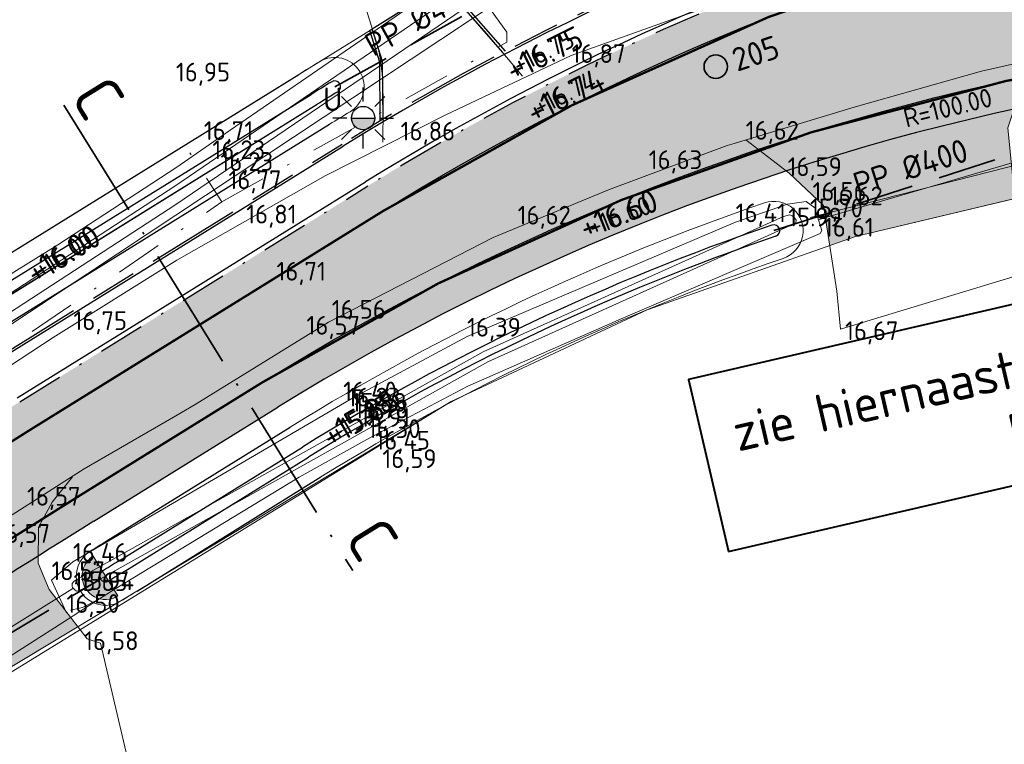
# Model space of a CAD drawing. Header units: metres. Extents: x 174255 to 175175, y 462028 to 462911.
# Tile 29 of 256: x 174493 to 174535, y 462233 to 462264. Entities that reach past the tile are written whole.
import ezdxf
from ezdxf.enums import TextEntityAlignment as Align

# ---------------------------------------------------------------- set-up
doc = ezdxf.new("R2010")
doc.units = ezdxf.units.M
for name, pattern in [('AFBREEKLIJN', [10, 7, -1.5, 0, -1.5]), ('RI-HWA', [7.4, 5, -2.4]), ('RI-VWA', [11, 5, -3, 0, -3]), ('VH-GELEIDEBAND_50X200', [8, 4, -2, 0, -2]), ('VH-OPSLUITBAND_100X200', [16, 8, -2, 4, -2]), ('VH-OPSLUITBAND_120X250', [26, 16, -4, 2, -4]), ('VW-1-1_STREEP', [2, 1, -1])]:
    doc.linetypes.add(name, pattern=pattern)
for name, color, linetype, lineweight in [('B-ME-AL-PEIL_BRM-T20', 8, 'Continuous', 20), ('B-ME-AL-PEIL_MAAIVELD-T20', 8, 'Continuous', 20), ('B-ME-WH-DUIKER-G', 8, 'Continuous', 20), ('B-ME-WH-WATERGANG_SLOOT_BODEM-G', 8, 'Continuous', 20), ('B-ME-WH-WATERGANG_SLOOT_INSTEEK-G', 8, 'Continuous', 20), ('B-WE-IE-MEUBILAIR_WEGMEUBILAIR-LICHTMAST-UITHOUDER-6.00-S', 252, 'Continuous', 25), ('B-WE-MO-INSPECTIE_VERHARDING-BOORKERN-G', 8, 'Continuous', 35), ('B-WE-OG-TERREIN_ERF-G', 8, 'Continuous', 20), ('B-WE-OG-WEG_VERHARD_GESLOTEN -G', 8, 'Continuous', 20), ('B-WE-OG-WEG_VERHARD_OPEN -G', 8, 'Continuous', 20), ('B-WE-RI-ITR_RIOOLPUT_INSPECTIEPUT_KUNSTSTOF-S', 252, 'Continuous', 20), ('B-WE-RI-VWA-G', 8, 'RI-VWA', 20), ('B-WE-VH-KANTOPSLUITING_ACHTERKANTBAND-G', 252, 'Continuous', 25), ('B-WE-VH-KANTOPSLUITING_GELEIDEBAND_50-200X200-G', 252, 'VH-GELEIDEBAND_50X200', 25), ('B-WE-VH-KANTOPSLUITING_OPSLUITBAND_100X200-G', 252, 'VH-OPSLUITBAND_100X200', 25), ('B-WE-VH-KANTOPSLUITING_OPSLUITBAND_120X250-G', 252, 'VH-OPSLUITBAND_120X250', 25), ('B-WE-VH-NAP-T20', 252, 'Continuous', 25), ('B-WE-VH-VERHARDING_ASFALT-G', 252, 'Continuous', 25), ('B-WE-VW-MARKERING_LANGS_STREEP_11_010-G', 8, 'VW-1-1_STREEP', 13), ('B-WE-WH-DUIKER_PP-G', 252, 'RI-HWA', 35), ('B-WE-WH-DUIKER_PP-G_BRM', 252, 'RI-HWA', 35), ('B-WE-WH-NAP-T20', 252, 'Continuous', 20), ('B-WE-WH-T20_BRM', 252, 'Continuous', 20), ('B-WE-WH-WATERGANG_BODEM-G', 252, 'Continuous', 25), ('B-WE-WH-WATERGANG_INSTEEK-G', 252, 'Continuous', 25), ('B-WE-WH-WATERGANG_SLOOT_BODEM-G', 8, 'Continuous', 20), ('B-WE-WH-WATERGANG_SLOOT_INSTEEK-G', 8, 'Continuous', 20), ('B-XX-KG-GRENS_PERCEEL-BEREKEND-G', 213, 'Continuous', 20), ('B-XX-KG-GRENS_PERCEEL-G', 213, 'Continuous', 20), ('N-WE-AL-WERKGRENS-G', 173, 'AL-WERKGRENS', 20), ('N-WE-VH-KANTOPSLUITING_GELEIDEBAND_50-200X200-G', 210, 'VH-GELEIDEBAND_50X200', 25), ('N-WE-VH-NAP-T20', 7, 'Continuous', 25), ('N-WE-VH-T20', 7, 'Continuous', 25), ('N-WE-VH-VERHARDING_ASFALT-G', 50, 'Continuous', 25), ('N-WE-VH-VERHARDING_ASFALT_RIJBAAN-V', 254, 'Continuous', 25), ('N-WE-VH-VERHARDING_ASFALT_ROOD-V', 11, 'Continuous', 25), ('N-WE-VW-MARKERING_LANGS_STREEP_11_010-G', 7, 'VW-1-1_STREEP', 13), ('N-XX-AL-LIJN_0.35-G', 7, 'Continuous', 35), ('N-XX-AL-T40', 7, 'Continuous', 40)]:
    doc.layers.add(name, color=color, linetype=linetype, lineweight=lineweight)
doc.layers.add('N-WE-VH-MATERIAALGRENS-G', color=15, linetype='Continuous')
doc.styles.add('NLCS-ISO-M500-T20', font='NLCS-ISO.ttf', dxfattribs={"height": 1})
doc.styles.add('NLCS-ISO-M500-T40', font='NLCS-ISO.ttf', dxfattribs={"height": 2})
doc.linetypes.add('AL-WERKGRENS', pattern='A,10,[106,Afdeling.shx,S=1,R=0,X=0,Y=0],-2', length=12)

# ---------------------------------------------------------------- blocks, each defined once
blk = doc.blocks.new('lichtmast 5.00 m')
blk.add_hatch(color=256).paths.add_polyline_path([(-0.2500000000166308, 0, 1), (0.2500000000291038, 0)])
for p, q in [((0, 0.3499999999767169), (0, 0.6500000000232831)), ((-0.2474873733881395, 0.2474873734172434), (-0.4596194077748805, 0.4596194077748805)), ((0.2474873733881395, 0.247487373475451), (0.4596194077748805, 0.4596194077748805)), ((-0.3500000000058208, 0), (-0.6499999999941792, 0)), ((-0.2500000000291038, 0), (0.2500000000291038, 0)), ((0.3500000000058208, 0), (0.6499999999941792, 0)), ((-0.2474873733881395, -0.2474873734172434), (-0.4596194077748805, -0.4596194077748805)), ((0, -0.6500000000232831), (0, -0.3499999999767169)), ((0.2474873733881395, -0.247487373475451), (0.459619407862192, -0.4596194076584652))]:
    blk.add_line(p, q)
blk.add_circle((0, 0), 0.2500000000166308)

msp = doc.modelspace()

# ---------------------------------------------------------------- hatches: boundary and pattern name
at = {"layer": 'B-WE-RI-ITR_RIOOLPUT_INSPECTIEPUT_KUNSTSTOF-S'}
h = msp.add_hatch(color=256, dxfattribs=at)
edge = h.paths.add_edge_path()
edge.add_arc((174497.0025023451, 462240.5484402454), 0.9999790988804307, 211.8980621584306, 301.8980621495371)
edge.add_line((174497.5309009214, 462239.6994684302), (174496.4741037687, 462241.3974120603))
edge.add_arc((174497.002502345, 462240.5484402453), 0.9999790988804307, 121.8980621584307, 211.8980621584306)
at = {"layer": 'N-WE-VH-VERHARDING_ASFALT_RIJBAAN-V'}
h = msp.add_hatch(color=256, dxfattribs=at)
h.dxf.hatch_style = 1
h.paths.add_polyline_path([(174503.6891395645, 462248.8143771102, -0.1523401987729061), (174562.0717171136, 462263.893238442), (174562.2236191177, 462267.1953024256, -0.4281171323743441), (174561.7249146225, 462267.7196140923), (174561.7362275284, 462267.9519982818, -0.3950370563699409), (174562.2270014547, 462268.4276115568), (174562.1843009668, 462271.7065995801, 0.1363576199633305), (174508.8552923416, 462256.1366093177), (174493.9970206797, 462246.9221516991, 0.008693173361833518), (174479.2451719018, 462237.4146729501, -0.009743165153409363), (174462.804324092, 462226.8674407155), (174439.7477566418, 462212.702475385), (174424.9954434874, 462203.719730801), (174426.6240007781, 462200.8053942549), (174441.5798745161, 462209.7203043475), (174464.6364419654, 462223.8852696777, 0.009743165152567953), (174481.1920887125, 462234.5061484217, -0.008693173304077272), (174495.8416462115, 462243.9477010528)])
h = msp.add_hatch(color=256, dxfattribs=at)
h.dxf.hatch_style = 1
edge = h.paths.add_edge_path()
edge.add_arc((174557.0515240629, 462162.7677710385), 99.99999997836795, 102.2898116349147, 108.0666458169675)
edge.add_line((174526.0392197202, 462257.8374138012), (174526.1630780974, 462257.74156402))
edge.add_line((174526.1630780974, 462257.74156402), (174527.632131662, 462256.3711987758))
edge.add_line((174527.632131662, 462256.3711987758), (174527.8989690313, 462254.6594510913))
edge.add_line((174527.8989690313, 462254.6594510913), (174528.9933470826, 462255.0447097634))
edge.add_line((174528.9933470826, 462255.0447097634), (174535.8127637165, 462256.6624185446))
edge.add_line((174535.8127637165, 462256.6624185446), (174535.5023113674, 462259.6816439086))
edge.add_line((174535.5023113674, 462259.6816439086), (174535.7658596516, 462260.4761150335))
h = msp.add_hatch(color=256, dxfattribs=at)
h.dxf.hatch_style = 1
edge = h.paths.add_edge_path()
edge.add_line((174481.43171257, 462233.1627067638), (174481.6510521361, 462233.0981506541))
edge.add_line((174481.6510521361, 462233.0981506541), (174482.3504945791, 462232.5497815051))
edge.add_line((174482.3504945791, 462232.5497815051), (174483.0714562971, 462231.0215685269))
edge.add_line((174483.0714562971, 462231.0215685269), (174483.1826806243, 462230.7613598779))
edge.add_line((174483.1826806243, 462230.7613598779), (174495.8168747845, 462238.377660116))
edge.add_line((174495.8168747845, 462238.377660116), (174494.589879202, 462239.9735788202))
edge.add_line((174494.589879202, 462239.9735788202), (174494.1247724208, 462241.0974723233))
edge.add_line((174494.1247724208, 462241.0974723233), (174494.129142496, 462241.4056272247))
edge.add_arc((174760.0183894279, 461817.963885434), 500.0000003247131, 122.125699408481, 123.7976785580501)
edge.add_arc((174200.4188596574, 462653.9569531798), 506.0000210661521, 303.73560702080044, 303.79767855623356, ccw=False)
at = {"layer": 'N-WE-VH-VERHARDING_ASFALT_ROOD-V'}
h = msp.add_hatch(color=256, dxfattribs=at)
h.dxf.hatch_style = 1
h.paths.add_polyline_path([(174439.7477566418, 462212.702475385), (174462.804324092, 462226.8674407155, 0.009743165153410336), (174479.2451719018, 462237.4146729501, -0.008693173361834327), (174493.9970206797, 462246.9221516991), (174508.8552923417, 462256.1366093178, -0.149250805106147), (174567.4270201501, 462271.6423784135), (174568.1008289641, 462271.6170854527), (174568.1477175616, 462272.8662057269), (174567.4739087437, 462272.8914986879, 0.01025474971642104), (174563.1679898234, 462272.9647533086), (174562.1680243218, 462272.9564936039, 0.1363576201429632), (174508.1964974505, 462257.1989130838), (174493.3382258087, 462247.9844554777, 0.008693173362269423), (174478.5498444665, 462238.4534317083, -0.009743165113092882), (174462.149996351, 462227.932501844), (174442.6525692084, 462215.9541195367), (174441.8005203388, 462215.43065729), (174439.0934288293, 462213.7675364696, -0.007454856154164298), (174438.9396123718, 462213.6761686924), (174424.2933201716, 462204.9761948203), (174424.9954434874, 462203.719730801)])
h = msp.add_hatch(color=256, dxfattribs=at)
h.dxf.hatch_style = 1
edge = h.paths.add_edge_path()
edge.add_arc((174557.0515240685, 462162.7677710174), 101.2500000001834, 79.8662130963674, 121.8054001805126)
edge.add_line((174503.6891395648, 462248.8143771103), (174495.8416462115, 462243.9477010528))
edge.add_arc((174760.0183891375, 461817.9638858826), 501.2499997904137, 121.8054001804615, 123.7976785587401)
edge.add_arc((174200.4188712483, 462653.9569358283), 504.7500001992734, 301.56478024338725, 303.7976785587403, ccw=False)
edge.add_line((174464.6364419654, 462223.8852696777), (174441.5798745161, 462209.7203043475))
edge.add_line((174441.5798745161, 462209.7203043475), (174426.6240007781, 462200.8053942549))
edge.add_line((174426.6240007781, 462200.8053942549), (174427.304206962, 462199.5881513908))
edge.add_line((174427.304206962, 462199.5881513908), (174442.2342023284, 462208.6552432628))
edge.add_line((174442.2342023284, 462208.6552432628), (174465.2907697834, 462222.8202085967))
edge.add_arc((174200.4188713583, 462653.9569356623), 506.0000000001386, 301.5647802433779, 303.7976785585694)
edge.add_arc((174760.0183892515, 461817.963885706), 500.0000000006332, 121.8054001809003, 123.7976785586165, ccw=False)
edge.add_line((174496.5004410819, 462242.8853972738), (174504.3479344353, 462247.7520733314))
edge.add_arc((174557.0515240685, 462162.7677710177), 99.9999999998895, 79.86621309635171, 121.80540018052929, ccw=False)
edge.add_line((174574.6462490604, 462261.2077306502), (174597.6385463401, 462257.0981886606))
edge.add_arc((174544.8543713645, 461961.7783097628), 300.0000000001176, 74.85963460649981, 79.86621309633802, ccw=False)
edge.add_line((174623.2097597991, 462251.364968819), (174653.5763551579, 462243.148477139))
edge.add_line((174653.5763551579, 462243.148477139), (174660.5279753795, 462241.5605883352))
edge.add_line((174660.5279753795, 462241.5605883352), (174681.4823111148, 462235.9104088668))
edge.add_line((174681.4823111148, 462235.9104088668), (174681.8867113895, 462237.0956494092))
edge.add_line((174681.8867113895, 462237.0956494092), (174660.8212337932, 462242.7757974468))
edge.add_line((174660.8212337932, 462242.7757974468), (174653.8788924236, 462244.3615667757))
edge.add_line((174653.8788924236, 462244.3615667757), (174623.5362405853, 462252.5715798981))
edge.add_arc((174544.8543713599, 461961.7783097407), 301.2500000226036, 74.85963460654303, 79.86621309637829)
edge.add_line((174597.8584804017, 462258.3286881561), (174574.8661831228, 462262.4382301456))

# ---------------------------------------------------------------- linework, layer by layer
at = {"layer": 'B-ME-WH-DUIKER-G', "ltscale": 0.4}
for p, q in [((174536.8481816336, 462258.3474639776), (174527.0570595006, 462255.8587087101)), ((174495.604064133, 462240.011780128), (174481.756, 462231.4030000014))]:
    msp.add_line(p, q, dxfattribs=at)
at = {"layer": 'B-ME-WH-WATERGANG_SLOOT_BODEM-G'}
for p, q in [((174490.9138605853, 462251.8937333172), (174505.7721323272, 462261.1081909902)), ((174491.1773785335, 462251.4688118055), (174506.0356502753, 462260.6832694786)), ((174497.554512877, 462241.185711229), (174505.4020062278, 462246.0523872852)), ((174497.8180308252, 462240.7607897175), (174505.665524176, 462245.6274657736))]:
    msp.add_line(p, q, dxfattribs=at)
for centre, radius, start, end in [((174563.5352665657, 462167.965395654), 109.6000000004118, 121.2653047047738, 121.8054001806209), ((174506.7824414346, 462261.434852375), 0.2499999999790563, 301.2653047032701, 121.265304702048), ((174563.5352665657, 462167.965395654), 109.1000000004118, 121.2653047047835, 121.8054001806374), ((174557.0515240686, 462162.7677710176), 98, 108.8215284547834, 121.8054001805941), ((174525.5152852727, 462255.2908932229), 0.2499999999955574, 288.8215284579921, 108.8215284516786), ((174557.0515240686, 462162.7677710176), 97.5, 108.8215284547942, 121.8054001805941), ((174760.0183892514, 461817.9638857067), 498, 121.8054001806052, 121.8980619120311), ((174497.0025023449, 462240.5484402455), 0.2500000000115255, 121.8980619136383, 301.8980619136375), ((174760.0183892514, 461817.9638857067), 497.5, 121.8054001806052, 121.8980619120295)]:
    msp.add_arc(centre, radius, start, end, dxfattribs=at)
at = {"layer": 'B-ME-WH-WATERGANG_SLOOT_INSTEEK-G', "ltscale": 0.5}
for p, q in [((174490.386824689, 462252.7435763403), (174505.2450964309, 462261.9580340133)), ((174491.7044144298, 462250.6189687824), (174506.5626861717, 462259.8334264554))]:
    msp.add_line(p, q, dxfattribs=at)
at = {"layer": 'B-ME-WH-WATERGANG_SLOOT_INSTEEK-G'}
for p, q in [((174497.0274769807, 462242.0355542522), (174504.8749703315, 462246.9022303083)), ((174498.3450667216, 462239.9109466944), (174506.1925600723, 462244.7776227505))]:
    msp.add_line(p, q, dxfattribs=at)
for points in [[(174525.7140848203, 462274.6800308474), (174525.9057981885, 462273.6320009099), (174525.0992451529, 462272.6116419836), (174482.440370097, 462244.3185115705), (174481.2488032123, 462245.9131847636)], [(174527.4205094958, 462255.7533183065), (174527.2666219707, 462256.2678818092), (174526.8916866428, 462256.5305898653), (174526.1030263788, 462256.4229227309), (174523.8833174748, 462255.6520540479), (174512.4243772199, 462250.7694520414), (174507.6022814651, 462248.1830273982), (174495.609738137, 462241.156709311), (174494.6947858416, 462240.373673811), (174495.3318150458, 462238.9781295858)]]:
    msp.add_lwpolyline(points, dxfattribs=at)
at = {"layer": 'B-ME-WH-WATERGANG_SLOOT_INSTEEK-G', "ltscale": 0.5}
for centre, radius, start, end in [((174563.5352665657, 462167.965395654), 110.6000000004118, 121.2653047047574, 121.805400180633), ((174563.5352665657, 462167.965395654), 110.6000000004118, 121.2653047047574, 121.805400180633), ((174506.7824414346, 462261.434852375), 1.249999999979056, 301.2653047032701, 121.265304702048), ((174506.7824414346, 462261.434852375), 1.249999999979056, 301.2653047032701, 121.265304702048), ((174563.5352665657, 462167.965395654), 108.1000000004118, 121.2653047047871, 121.8054001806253), ((174563.5352665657, 462167.965395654), 108.1000000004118, 121.2653047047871, 121.8054001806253)]:
    msp.add_arc(centre, radius, start, end, dxfattribs=at)
at = {"layer": 'B-ME-WH-WATERGANG_SLOOT_INSTEEK-G'}
for centre, radius, start, end in [((174525.5152852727, 462255.2908932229), 1.250000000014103, 288.8215284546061, 108.8215284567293), ((174525.5152852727, 462255.2908932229), 1.250000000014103, 288.8215284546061, 108.8215284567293), ((174557.0515240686, 462162.7677710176), 99, 108.8215284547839, 121.8054001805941), ((174557.0515240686, 462162.7677710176), 99, 108.8215284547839, 121.8054001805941), ((174557.0515240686, 462162.7677710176), 96.5, 108.8215284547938, 121.8054001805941), ((174557.0515240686, 462162.7677710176), 96.5, 108.8215284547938, 121.8054001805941), ((174760.0183892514, 461817.9638857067), 499, 121.8054001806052, 121.898061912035), ((174760.0183892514, 461817.9638857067), 499, 121.8054001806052, 121.898061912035), ((174497.0025023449, 462240.5484402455), 1.249999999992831, 121.8980619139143, 301.8980619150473), ((174497.0025023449, 462240.5484402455), 1.249999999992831, 121.8980619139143, 301.8980619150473), ((174760.0183892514, 461817.9638857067), 496.5, 121.8054001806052, 121.8980619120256), ((174760.0183892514, 461817.9638857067), 496.5, 121.8054001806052, 121.8980619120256)]:
    msp.add_arc(centre, radius, start, end, dxfattribs=at)
at = {"layer": 'B-WE-MO-INSPECTIE_VERHARDING-BOORKERN-G'}
msp.add_circle((174523.035469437, 462262.2903141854), 0.5, dxfattribs=at)
at = {"layer": 'B-WE-OG-TERREIN_ERF-G'}
msp.add_line((174495.178, 462238.5719999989), (174484.205, 462231.5730000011), dxfattribs=at)
for points in [[(174482.074, 462246.6880000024), (174494.971, 462254.6850000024), (174500, 462257.9730000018), (174502.316, 462259.5729999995), (174513.498, 462267.2820000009), (174523.2080000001, 462273.8530000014), (174523.9860000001, 462274.2010000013), (174524.405, 462274.3550000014), (174524.815, 462274.3560000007)], [(174545.98, 462231.7630000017), (174545.332, 462235.0680000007), (174543.422, 462246.6040000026), (174542.085, 462252.9190000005), (174541.24, 462258.6620000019), (174540.995, 462258.9280000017), (174540.877, 462258.9729999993), (174540.861, 462258.9790000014), (174540.606, 462258.9579999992), (174537.35, 462258.4020000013), (174535.585, 462258.1600000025), (174527.671, 462255.8330000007), (174527.4205094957, 462255.7533183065), (174527.5673038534, 462255.2918497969), (174527.492, 462255.1720000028), (174519.1, 462251.5670000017), (174512.459, 462248.654000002), (174508.407, 462246.5210000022), (174505.255, 462244.7680000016), (174497.376, 462239.9700000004), (174496.742, 462239.5699999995), (174495.178, 462238.5719999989)]]:
    msp.add_lwpolyline(points, dxfattribs=at)
at = {"layer": 'B-WE-OG-WEG_VERHARD_GESLOTEN -G'}
for points in [[(174547.2870000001, 462269.9400000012), (174536.6, 462268.5130000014), (174534.527, 462268.2730000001), (174533.018, 462267.902999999), (174532.683, 462267.8209999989), (174530.613, 462267.312999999), (174527.069, 462266.2630000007), (174526.243, 462266.0180000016), (174525.887, 462265.9129999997), (174521.513, 462264.4270000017), (174516.86, 462262.7730000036), (174511.4870000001, 462260.2270000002), (174506.373, 462257.6270000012), (174500.04, 462254.0270000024), (174494.76, 462250.7270000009), (174485.3977375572, 462244.5843104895)], [(174493.024, 462243.1690000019), (174495.772, 462244.9260000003), (174496.087, 462245.1270000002), (174500, 462247.3940000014), (174500.827, 462247.8730000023), (174506.513, 462251.3870000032), (174513.54, 462255.0000000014), (174518.46, 462257.0270000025), (174523.528, 462258.9209999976), (174523.817, 462259.0080000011), (174528.9400000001, 462260.5600000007), (174534.373, 462262.1000000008), (174536.079, 462262.4770000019), (174537.771, 462262.8510000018), (174538.113, 462262.9270000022), (174542.173, 462263.7130000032), (174546.513, 462264.1270000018), (174550.487, 462264.4399999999), (174552.5599276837, 462264.5426201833)], [(174477.9716374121, 462233.3329081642), (174480.2628608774, 462233.5067236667), (174481.6510521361, 462233.0981506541), (174482.3504945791, 462232.5497815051), (174483.0714562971, 462231.0215685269), (174486.6134893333, 462222.7350034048), (174499.5799085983, 462225.2381582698), (174498.2035991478, 462231.6305765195), (174496.7903240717, 462237.6916857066), (174496.2122080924, 462237.8634611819), (174494.589879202, 462239.9735788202), (174494.1247724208, 462241.0974723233), (174494.1465557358, 462242.6335180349), (174494.7197869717, 462243.70336049), (174495.5958062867, 462244.784018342)]]:
    msp.add_lwpolyline(points, dxfattribs=at)
at = {"layer": 'B-WE-OG-WEG_VERHARD_OPEN -G', "flags": 128}
for points in [[(174514.7948626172, 462261.8896864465), (174513.2666616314, 462263.691459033), (174511.9676722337, 462265.157280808), (174511.4876270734, 462266.5369467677), (174509.9954317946, 462271.0863221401), (174509.3207887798, 462273.0186435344)], [(174508.8351757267, 462259.0676569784), (174508.8447339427, 462260.5239532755), (174508.8257103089, 462261.761341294), (174508.7304065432, 462262.5608772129), (174508.6351027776, 462263.108059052), (174508.2445150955, 462264.3264316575), (174507.6554320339, 462266.247130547), (174505.7053703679, 462272.0011589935)]]:
    msp.add_lwpolyline(points, dxfattribs=at)
at = {"layer": 'B-WE-OG-WEG_VERHARD_OPEN -G'}
msp.add_lwpolyline([(174524.3141686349, 462259.1723721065), (174526.1630780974, 462257.74156402), (174527.632131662, 462256.3711987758), (174528.2038446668, 462252.7036899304), (174528.3644471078, 462251.0895762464), (174536.7057856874, 462253.6259290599), (174535.7755270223, 462256.7890322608), (174535.5023113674, 462259.6816439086), (174536.4319308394, 462262.4839988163)], dxfattribs=at)
at = {"layer": 'B-WE-RI-ITR_RIOOLPUT_INSPECTIEPUT_KUNSTSTOF-S', "flags": 128}
msp.add_lwpolyline([(174496.4741037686, 462241.3974120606, 1), (174497.5309009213, 462239.6994684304), (174496.4741037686, 462241.3974120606)], format="xyb", dxfattribs=at)
at = {"layer": 'B-WE-RI-VWA-G', "ltscale": 0.4, "flags": 128}
for points in [[(174501.963772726, 462256.5188517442), (174514.1165193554, 462263.3379984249), (174514.1165193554, 462263.7664069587), (174511.3510152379, 462267.5962440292)], [(174484.771, 462242.94), (174483.971695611, 462244.2092960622), (174501.963772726, 462256.5188517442), (174500.3340543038, 462259.0236893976), (174500.3340543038, 462259.0236893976)]]:
    msp.add_lwpolyline(points, dxfattribs=at)
at = {"layer": 'B-WE-VH-KANTOPSLUITING_ACHTERKANTBAND-G'}
for p, q in [((174492.2841539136, 462249.6841414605), (174507.1432196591, 462258.8990915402)), ((174492.2841539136, 462249.6841414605), (174507.1432196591, 462258.8990915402)), ((174493.2328185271, 462248.1544240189), (174508.0918842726, 462257.3693740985)), ((174493.2328185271, 462248.1544240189), (174508.0918842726, 462257.3693740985))]:
    msp.add_line(p, q, dxfattribs=at)
at = {"layer": 'B-WE-VH-KANTOPSLUITING_ACHTERKANTBAND-G', "flags": 128}
for points in [[(174508.3804163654, 462263.9025104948), (174511.6804037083, 462265.982900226)], [(174508.3804163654, 462263.9025104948), (174511.6804037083, 462265.982900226)], [(174511.6804037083, 462265.982900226), (174511.9676722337, 462265.157280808), (174513.944335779, 462262.8924707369)], [(174511.6804037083, 462265.982900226), (174511.9676722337, 462265.157280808), (174513.944335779, 462262.8924707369)], [(174508.8416032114, 462260.0469529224), (174508.8217865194, 462262.5058151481), (174508.3804163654, 462263.9025104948)], [(174508.8416032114, 462260.0469529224), (174508.8217865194, 462262.5058151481), (174508.3804163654, 462263.9025104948)]]:
    msp.add_lwpolyline(points, dxfattribs=at)
at = {"layer": 'B-WE-VH-KANTOPSLUITING_ACHTERKANTBAND-G'}
for centre, radius, start, end in [((174563.5352665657, 462167.965395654), 107.0000000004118, 87.85028068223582, 121.8059000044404), ((174563.5352665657, 462167.965395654), 107.0000000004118, 87.85028068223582, 121.8059000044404), ((174563.5352548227, 462167.9654219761), 105.1999714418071, 90.74556486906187, 121.8054023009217), ((174563.5352548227, 462167.9654219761), 105.1999714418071, 90.74556486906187, 121.8054023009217)]:
    msp.add_arc(centre, radius, start, end, dxfattribs=at)
at = {"layer": 'B-WE-VH-KANTOPSLUITING_GELEIDEBAND_50-200X200-G', "ltscale": 0.5}
msp.add_line((174493.3382257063, 462247.9844554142), (174508.1972914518, 462257.1994054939), dxfattribs=at)
msp.add_arc((174563.5352665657, 462167.965395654), 105.0000000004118, 90.74608977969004, 121.8054001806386, dxfattribs=at)
msp.add_arc((174563.5352665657, 462167.965395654), 105.0000000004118, 90.74608977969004, 121.8054001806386, dxfattribs=at)
at = {"layer": 'B-WE-VH-KANTOPSLUITING_OPSLUITBAND_100X200-G', "ltscale": 0.5}
msp.add_line((174492.2314503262, 462249.7691257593), (174507.089722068, 462258.9835834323), dxfattribs=at)
msp.add_line((174492.2314503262, 462249.7691257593), (174507.089722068, 462258.9835834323), dxfattribs=at)
msp.add_arc((174563.5352665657, 462167.965395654), 107.1000000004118, 87.85028068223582, 121.8059000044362, dxfattribs=at)
msp.add_arc((174563.5352665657, 462167.965395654), 107.1000000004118, 87.85028068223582, 121.8059000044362, dxfattribs=at)
at = {"layer": 'B-WE-VH-KANTOPSLUITING_OPSLUITBAND_120X250-G', "ltscale": 0.5, "flags": 128}
for points in [[(174511.6804037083, 462265.982900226), (174511.7846036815, 462266.0485903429), (174512.0733679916, 462265.2186719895), (174514.053781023, 462262.9495658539)], [(174511.6804037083, 462265.982900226), (174511.7846036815, 462266.0485903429), (174512.0733679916, 462265.2186719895), (174514.053781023, 462262.9495658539)], [(174508.7221718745, 462259.9759094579), (174508.7019355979, 462262.4868338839), (174508.2754738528, 462263.8363522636), (174508.3804163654, 462263.9025104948)], [(174508.7221718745, 462259.9759094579), (174508.7019355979, 462262.4868338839), (174508.2754738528, 462263.8363522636), (174508.3804163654, 462263.9025104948)]]:
    msp.add_lwpolyline(points, dxfattribs=at)
at = {"layer": 'B-WE-VH-VERHARDING_ASFALT-G'}
msp.add_line((174496.5004410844, 462242.8853972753), (174504.3479344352, 462247.7520733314), dxfattribs=at)
for centre, radius, start, end in [((174557.0515240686, 462162.7677710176), 100, 79.86621309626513, 121.8054001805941), ((174760.0183892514, 461817.9638857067), 500, 121.8054001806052, 123.7976785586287)]:
    msp.add_arc(centre, radius, start, end, dxfattribs=at)
at = {"layer": 'B-WE-VW-MARKERING_LANGS_STREEP_11_010-G', "ltscale": 2, "flags": 128}
for points in [[(174443.8288910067, 462215.2097491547, 0.1, 0.1, 0), (174462.804324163, 462226.8674407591, 0.1, 0.1, 0.00974316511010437), (174479.2451718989, 462237.4146729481, 0.1, 0.1, -0.008693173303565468), (174493.9970205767, 462246.9221516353, 0.1, 0.1, 0), (174508.8552923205, 462256.1366093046, 0.1, 0.1, -0.1339038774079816), (174561.1844485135, 462271.6887584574, 0.1, 0.1, -0.1339038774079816)], [(174445.7431371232, 462212.2780341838, 0.1, 0.1, 0), (174464.6364419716, 462223.8852696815, 0.1, 0.1, 0.009743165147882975), (174481.1920887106, 462234.5061484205, 0.1, 0.1, -0.008693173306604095), (174495.8416462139, 462243.9477010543, 0.1, 0.1, 0), (174503.6891395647, 462248.8143771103, 0.1, 0.1, -0.1498146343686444), (174561.0727134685, 462263.9378862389, 0.1, 0.1, -0.1498146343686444)]]:
    msp.add_lwpolyline(points, format="xyseb", dxfattribs=at)
at = {"layer": 'B-WE-WH-DUIKER_PP-G', "ltscale": 0.5, "flags": 128}
for points in [[(174506.7824414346, 462261.434852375), (174514.4281331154, 462265.6685785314)], [(174525.5152852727, 462255.2908932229), (174537.7219868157, 462259.2034487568)]]:
    msp.add_lwpolyline(points, dxfattribs=at)
at = {"layer": 'B-WE-WH-DUIKER_PP-G_BRM', "ltscale": 0.5}
msp.add_line((174454.3252472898, 462215.0346494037), (174496.7879240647, 462240.4201586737), dxfattribs=at)
at = {"layer": 'B-WE-WH-WATERGANG_BODEM-G'}
for p, q in [((174490.9138605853, 462251.8937333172), (174505.7721323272, 462261.1081909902)), ((174491.1773785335, 462251.4688118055), (174506.0356502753, 462260.6832694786)), ((174497.554512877, 462241.185711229), (174505.4020062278, 462246.0523872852)), ((174497.8180308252, 462240.7607897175), (174505.665524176, 462245.6274657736))]:
    msp.add_line(p, q, dxfattribs=at)
for centre, radius, start, end in [((174563.5352665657, 462167.965395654), 109.6000000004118, 121.2653047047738, 121.8054001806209), ((174506.7824414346, 462261.434852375), 0.2499999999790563, 301.2653047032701, 121.265304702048), ((174563.5352665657, 462167.965395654), 109.1000000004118, 121.2653047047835, 121.8054001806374), ((174557.0515240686, 462162.7677710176), 98, 108.8215284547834, 121.8054001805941), ((174525.5152852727, 462255.2908932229), 0.2499999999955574, 288.8215284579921, 108.8215284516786), ((174557.0515240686, 462162.7677710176), 97.5, 108.8215284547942, 121.8054001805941), ((174760.0183892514, 461817.9638857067), 498, 121.8054001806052, 121.8980619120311), ((174497.0025023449, 462240.5484402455), 0.2500000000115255, 121.8980619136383, 301.8980619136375), ((174760.0183892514, 461817.9638857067), 497.5, 121.8054001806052, 121.8980619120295)]:
    msp.add_arc(centre, radius, start, end, dxfattribs=at)
at = {"layer": 'B-WE-WH-WATERGANG_INSTEEK-G', "ltscale": 0.5}
for p, q in [((174490.386824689, 462252.7435763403), (174505.2450964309, 462261.9580340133)), ((174491.7044144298, 462250.6189687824), (174506.5626861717, 462259.8334264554))]:
    msp.add_line(p, q, dxfattribs=at)
at = {"layer": 'B-WE-WH-WATERGANG_INSTEEK-G'}
for p, q in [((174497.0274769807, 462242.0355542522), (174504.8749703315, 462246.9022303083)), ((174498.3450667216, 462239.9109466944), (174506.1925600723, 462244.7776227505))]:
    msp.add_line(p, q, dxfattribs=at)
at = {"layer": 'B-WE-WH-WATERGANG_SLOOT_BODEM-G'}
for points in [[(174482.032, 462245.1080000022), (174482.1580000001, 462244.9820000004), (174482.362, 462244.937000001), (174482.694, 462245.1329999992), (174500, 462256.4129999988), (174524.209, 462272.8869999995), (174524.552, 462273.1649999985), (174524.665, 462273.3700000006), (174524.661, 462273.4229999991), (174524.654, 462273.4950000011), (174524.506, 462273.6200000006), (174524.29, 462273.6880000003), (174524.051, 462273.6650000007), (174523.799, 462273.5010000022), (174500, 462257.2240000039), (174482.203, 462245.6240000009), (174481.9750000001, 462245.3460000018), (174481.975, 462245.1640000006), (174482.032, 462245.1080000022)], [(174526.373, 462255.8660000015), (174526.298, 462255.9250000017), (174526.184, 462255.9700000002), (174525.931, 462255.8940000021), (174513.119, 462250.1190000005), (174495.775, 462240.3960000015), (174495.6560000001, 462240.3250000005), (174495.582, 462240.2339999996), (174495.577, 462240.1319999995), (174495.594, 462240.0520000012), (174495.606, 462240.04), (174495.685, 462239.956000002), (174495.759, 462239.9050000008), (174495.872, 462239.9220000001), (174495.97, 462239.9760000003), (174513.3140000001, 462249.6990000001), (174526.126, 462255.4740000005), (174526.264, 462255.5150000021), (174526.446, 462255.6180000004), (174526.469, 462255.7319999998), (174526.4, 462255.8450000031), (174526.373, 462255.8660000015)]]:
    msp.add_lwpolyline(points, dxfattribs=at)
at = {"layer": 'B-WE-WH-WATERGANG_SLOOT_INSTEEK-G'}
msp.add_lwpolyline([(174496.742, 462239.5699999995), (174496.0137925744, 462239.2026568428), (174495.5056363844, 462239.0890165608)], dxfattribs=at)
at = {"layer": 'B-XX-KG-GRENS_PERCEEL-BEREKEND-G'}
msp.add_lwpolyline([(174430.2082303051, 462198.8266505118), (174503.6021806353, 462243.0708938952), (174511.7460260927, 462247.9955950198), (174520.1082227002, 462251.9168407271), (174528.9933470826, 462255.0447097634), (174538.3891990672, 462257.2736030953)], dxfattribs=at)
at = {"layer": 'B-XX-KG-GRENS_PERCEEL-G', "flags": 128}
msp.add_lwpolyline([(174492.908, 462254.307), (174510.321, 462265.106)], dxfattribs=at)
at = {"layer": 'N-WE-AL-WERKGRENS-G', "flags": 128}
msp.add_lwpolyline([(174681.5973007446, 462243.5125462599), (174681.058, 462261.019), (174682.966, 462284.801), (174683.583, 462297.765), (174686.249, 462320.652), (174688.507, 462336.11), (174690.024, 462341.923), (174715.341, 462404.33), (174717.601, 462411.68), (174737.648, 462460.859), (174741.719, 462470.505), (174748.8174954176, 462487.3586613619), (174674.4426188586, 462494.0136810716, 0.04199874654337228), (174666.0577772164, 462494.0580673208), (174643.5965542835, 462492.2877370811, -0.02119842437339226), (174639.3615599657, 462492.1340915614), (174613.9155730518, 462492.2899863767), (174609.2232672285, 462496.2598588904), (174608.9575721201, 462517.182709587), (174610.5956108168, 462533.7283149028), (174610.9540414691, 462546.9261407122), (174609.5377019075, 462546.9261407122), (174609.5576061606, 462563.2145506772), (174618.4041220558, 462564.58360208), (174617.8821627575, 462574.521242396), (174609.6591004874, 462573.6964514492), (174609.1962527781, 462609.6936768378), (174614.4864065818, 462610.5266680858), (174612.9706969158, 462619.9735749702), (174609.0880396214, 462619.5310938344), (174608.9272320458, 462630.6163253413), (174611.9378306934, 462638.3239748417), (174653.3349444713, 462646.1372608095), (174694.6818985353, 462654.970900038), (174753.65584954, 462669.6940842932), (174754.2374067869, 462666.5807575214), (174760.4149001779, 462667.3878026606), (174761.8521453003, 462678.247315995), (174772.3394313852, 462679.7783996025), (174801.2688373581, 462672.4202533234), (174803.3914212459, 462678.6153061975), (174801.3912631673, 462679.5941639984), (174797.2767374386, 462686.2291198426), (174795.7751198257, 462697.8273500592), (174787.848539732, 462696.8455267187), (174788.4591136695, 462691.5931226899), (174783.4545685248, 462686.9545733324), (174765.0261672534, 462688.3792341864), (174763.0242693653, 462691.2723908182), (174740.9829572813, 462686.155677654), (174741.9639806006, 462681.4808580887), (174695.5872891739, 462670.3409632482), (174674.2147626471, 462665.2945028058), (174611.4374820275, 462653.0732600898), (174598.8645312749, 462662.13523327), (174595.0223441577, 462656.9130516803), (174598.2662547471, 462653.8008350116), (174601.5634410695, 462645.0663725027), (174585.1842807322, 462641.5586732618), (174585.8464585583, 462637.5875608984), (174468.1056243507, 462610.7709373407), (174467.2560214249, 462614.5686403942), (174459.4445290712, 462613.0280098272), (174458.9501893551, 462618.3943176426), (174449.1204393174, 462618.0455648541), (174449.2902757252, 462624.9096309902), (174429.9505628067, 462629.3682605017), (174428.4125051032, 462620.5774745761), (174434.3719258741, 462618.9092756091), (174430.6410069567, 462597.2567441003), (174453.0229303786, 462592.7961489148), (174457.7870609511, 462586.5717323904), (174474.7794898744, 462527.6626612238), (174488.3963974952, 462479.3962233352), (174491.1789970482, 462461.4260860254), (174515.9643294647, 462468.2096916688), (174535.6773629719, 462396.0507231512), (174500.8343877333, 462386.5209101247), (174501.8615933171, 462382.6610135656), (174505.4836250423, 462383.6990470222), (174513.3867074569, 462351.3168631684), (174573.0903066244, 462348.6251340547), (174564.8637000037, 462275.1553162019), (174544.951, 462280.682), (174541.1711676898, 462282.4329223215), (174531.995, 462278.877), (174531.51, 462278.619), (174530.322, 462277.987), (174523.197, 462274.196), (174512.77, 462266.76), (174511.323, 462265.728), (174510.321, 462265.106), (174492.908, 462254.307), (174458.682, 462233.081), (174433.0178788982, 462217.3395679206), (174430.6775455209, 462218.3936992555), (174424.1837800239, 462214.1380009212), (174422.6535519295, 462205.2010971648), (174428.0210119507, 462195.9942083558), (174430.5816283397, 462197.2740921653), (174431.8292734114, 462199.5886350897), (174481.4636288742, 462229.3806376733), (174511.7460260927, 462247.9955950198), (174520.1082227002, 462251.9168407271), (174528.9933470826, 462255.0447097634), (174538.3891990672, 462257.2736030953), (174544.5280939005, 462258.2922262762), (174554.3216816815, 462259.2606468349), (174563.5931634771, 462259.1911823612), (174572.8653587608, 462258.1660508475), (174582.1605825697, 462256.1491685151), (174620.668, 462248.404), (174620.813, 462250.715), (174679.071, 462234.3), (174681.5973007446, 462243.5125462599)], format="xyb", dxfattribs=at)
at = {"layer": 'N-WE-VH-KANTOPSLUITING_GELEIDEBAND_50-200X200-G', "ltscale": 0.5}
msp.add_line((174493.3382257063, 462247.9844554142), (174508.1972914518, 462257.1994054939), dxfattribs=at)
at = {"layer": 'N-WE-VH-MATERIAALGRENS-G', "flags": 128}
for points in [[(174439.7477566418, 462212.702475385), (174462.804324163, 462226.8674407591, 0.00974316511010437), (174479.2451718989, 462237.4146729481, -0.008693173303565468), (174493.9970205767, 462246.9221516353), (174508.8552923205, 462256.1366093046, -0.1492506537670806), (174567.4269862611, 462271.6423794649), (174568.10079363, 462271.6170867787)], [(174441.5798745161, 462209.7203043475), (174464.6364419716, 462223.8852696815, 0.009743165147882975), (174481.1920887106, 462234.5061484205, -0.008693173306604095), (174495.8416462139, 462243.9477010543), (174503.6891395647, 462248.8143771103, -0.1850645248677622), (174574.866183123, 462262.4382301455), (174597.858480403, 462258.3286881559, -0.02184879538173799), (174623.5362405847, 462252.5715798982), (174653.8788924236, 462244.3615667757), (174660.8212337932, 462242.7757974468)]]:
    msp.add_lwpolyline(points, format="xyb", dxfattribs=at)
at = {"layer": 'N-WE-VH-VERHARDING_ASFALT-G'}
msp.add_line((174496.5004410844, 462242.8853972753), (174504.3479344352, 462247.7520733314), dxfattribs=at)
for centre, radius, start, end in [((174557.0515240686, 462162.7677710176), 100, 79.86621309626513, 121.8054001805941), ((174760.0183892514, 461817.9638857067), 500, 121.8054001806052, 123.7976785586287)]:
    msp.add_arc(centre, radius, start, end, dxfattribs=at)
at = {"layer": 'N-WE-VW-MARKERING_LANGS_STREEP_11_010-G', "ltscale": 2, "const_width": 0.1, "flags": 128}
for points in [[(174443.8288910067, 462215.2097491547), (174462.804324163, 462226.8674407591, 0.00974316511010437), (174479.2451718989, 462237.4146729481, -0.008693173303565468), (174493.9970205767, 462246.9221516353), (174508.8552923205, 462256.1366093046, -0.1339038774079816), (174561.1844485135, 462271.6887584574, -0.1339038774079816)], [(174445.7431371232, 462212.2780341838), (174464.6364419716, 462223.8852696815, 0.009743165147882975), (174481.1920887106, 462234.5061484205, -0.008693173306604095), (174495.8416462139, 462243.9477010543), (174503.6891395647, 462248.8143771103, -0.1498146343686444), (174561.0727134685, 462263.9378862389, -0.1498146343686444)]]:
    msp.add_lwpolyline(points, format="xyb", dxfattribs=at)
at = {"layer": 'N-XX-AL-LIJN_0.35-G', "linetype": 'AFBREEKLIJN', "ltscale": 0.75}
msp.add_line((174495.2255198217, 462260.6470869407), (174507.5446461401, 462240.7825509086), dxfattribs=at)
at = {"layer": 'N-XX-AL-T40'}
msp.add_lwpolyline([(174523.5780096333, 462241.6039361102), (174559.623545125, 462249.9497911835), (174557.9248657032, 462257.2863443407), (174521.8793302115, 462248.9404892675)], close=True, dxfattribs=at)

# ---------------------------------------------------------------- block references
at = {"layer": 'B-WE-IE-MEUBILAIR_WEGMEUBILAIR-LICHTMAST-UITHOUDER-6.00-S', "xscale": 2, "yscale": 2, "zscale": 2}
msp.add_blockref('lichtmast 5.00 m', (174507.9926960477, 462260.096568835), dxfattribs=at)

# ---------------------------------------------------------------- texts
at = {"layer": 'B-ME-AL-PEIL_BRM-T20', "style": 'NLCS-ISO-M500-T20'}
for s, p in [('+16.75', (174515.4963795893, 462263.2954949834)), ('+16.74', (174516.3964055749, 462261.5094509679))]:
    msp.add_text(s, height=0.8, rotation=26.56170047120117, dxfattribs=at).set_placement(p, align=Align.TOP_CENTER)
msp.add_text('+16.60', height=0.8, rotation=21.77135331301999, dxfattribs=at).set_placement((174519.0745129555, 462255.5460504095), align=Align.CENTER)
for s, rotation, p in [('+16.00', 31.93400958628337, (174495.1891166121, 462254.291036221)), ('+15.85', 30.30139182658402, (174507.8701519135, 462247.2975862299))]:
    msp.add_text(s, height=0.8, rotation=rotation, dxfattribs=at).set_placement(p, align=Align.MIDDLE_CENTER)
at = {"layer": 'B-ME-AL-PEIL_MAAIVELD-T20', "style": 'NLCS-ISO-M500-T20'}
for s, p in [('16,87', (174516.8838018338, 462262.4476941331)), ('16,95', (174500.0021922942, 462261.6597303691)), ('16,71', (174501.1938145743, 462259.1613248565)), ('16,86', (174509.5901695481, 462259.1404940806)), ('16,62', (174524.3141686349, 462259.1723721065)), ('16,23', (174501.5613352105, 462258.3467249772)), ('16,23', (174501.9014568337, 462257.8424726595)), ('16,63', (174520.1755240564, 462257.9194547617)), ('16,59', (174526.0996089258, 462257.6213147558)), ('16,77', (174502.2453445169, 462257.0634141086)), ('16,56', (174527.1633238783, 462256.5618171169)), ('16,62', (174527.8924997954, 462256.3744571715)), ('15,70', (174527.0570595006, 462255.8587087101)), ('16,81', (174503.0021443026, 462255.5967521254)), ('16,62', (174514.5817480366, 462255.5523065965)), ('16,41', (174523.8833174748, 462255.6520540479)), ('15.99', (174526.126, 462255.4740000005)), ('16,61', (174527.6488676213, 462255.035442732)), ('16,71', (174504.2927449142, 462253.1600208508)), ('16,56', (174506.6527354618, 462251.5338939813)), ('16,75', (174495.6314376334, 462251.0475962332)), ('16,57', (174505.5743042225, 462250.8518670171)), ('16,39', (174512.4243772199, 462250.7694520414)), ('16,67', (174528.5507953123, 462250.6189925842)), ('16,40', (174507.1368270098, 462248.0476471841)), ('16,23', (174507.328100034, 462247.7871386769)), ('15,88', (174507.4981978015, 462247.5617732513)), ('15,78', (174507.6194704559, 462247.2790350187)), ('15,91', (174507.8629783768, 462246.9157285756)), ('16,30', (174508.1837562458, 462246.440202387)), ('16,45', (174508.5147344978, 462245.9464009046)), ('16,59', (174508.8110812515, 462245.1584560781)), ('16,57', (174493.6508988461, 462243.5536752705)), ('16,57', (174492.3510249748, 462241.965267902)), ('16,46', (174495.609738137, 462241.156709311)), ('16,57', (174494.6947858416, 462240.373673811)), ('15,65', (174495.6346474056, 462239.9108019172)), ('15.94', (174495.921, 462239.9490000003)), ('16,50', (174495.3318150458, 462238.9781295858)), ('16,58', (174496.084873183, 462237.3880866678))]:
    msp.add_text(s, height=0.8, dxfattribs=at).set_placement(p)
at = {"layer": 'B-WE-IE-MEUBILAIR_WEGMEUBILAIR-LICHTMAST-UITHOUDER-6.00-S', "style": 'NLCS-ISO-M500-T20'}
msp.add_text('U', height=1, rotation=5.89303919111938e-06, dxfattribs=at).set_placement((174506.6926960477, 462260.096568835), align=Align.BOTTOM_CENTER)
at = {"layer": 'B-WE-MO-INSPECTIE_VERHARDING-BOORKERN-G', "style": 'NLCS-ISO-M500-T20'}
msp.add_text('205', height=1, rotation=18.433747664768, dxfattribs=at).set_placement((174523.9449889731, 462262.0680618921))
at = {"layer": 'B-WE-VH-NAP-T20', "style": 'NLCS-ISO-M500-T20'}
for s, p in [('+16.75', (174515.4963795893, 462263.2954949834)), ('+16.74', (174516.3964055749, 462261.5094509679))]:
    msp.add_text(s, height=0.9999999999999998, rotation=26.56170047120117, dxfattribs=at).set_placement(p, align=Align.TOP_CENTER)
msp.add_text('+16.60', height=0.9999999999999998, rotation=21.77135331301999, dxfattribs=at).set_placement((174519.0745129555, 462255.5460504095), align=Align.CENTER)
at = {"layer": 'B-WE-WH-NAP-T20', "style": 'NLCS-ISO-M500-T20'}
for s, rotation, p in [('+16.00', 31.93400958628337, (174495.1891166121, 462254.291036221)), ('+15.85', 30.30139182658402, (174507.8701519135, 462247.2975862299))]:
    msp.add_text(s, height=0.9999999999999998, rotation=rotation, dxfattribs=at).set_placement(p, align=Align.MIDDLE_CENTER)
at = {"layer": 'B-WE-WH-T20_BRM', "style": 'NLCS-ISO-M500-T20'}
for rotation, p in [(28.97505789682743, (174508.4313289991, 462262.6908310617)), (17.77196437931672, (174529.1017458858, 462256.7554780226))]:
    msp.add_text('PP Ø400', height=0.9999999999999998, rotation=rotation, dxfattribs=at).set_placement(p)
at = {"layer": 'N-WE-VH-NAP-T20', "style": 'NLCS-ISO-M500-T20'}
msp.add_text('+16.74', height=0.8, rotation=26.56170047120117, dxfattribs=at).set_placement((174516.3964055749, 462261.5094509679), align=Align.TOP_CENTER)
msp.add_text('+16.60', height=0.8, rotation=21.77135331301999, dxfattribs=at).set_placement((174519.0745129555, 462255.5460504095), align=Align.CENTER)
msp.add_text('+15.85', height=0.8, rotation=30.30139182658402, dxfattribs=at).set_placement((174507.8701519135, 462247.2975862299), align=Align.MIDDLE_CENTER)
at = {"layer": 'N-WE-VH-T20', "style": 'NLCS-ISO-M500-T20'}
msp.add_text('R=100.00', height=0.8, rotation=14.00366337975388, dxfattribs=at).set_placement((174533.0314867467, 462260.1491234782), align=Align.CENTER)
at = {"layer": 'N-XX-AL-T40', "style": 'NLCS-ISO-M500-T40'}
for p in [(174495.4760782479, 462261.0020241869), (174507.1577919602, 462242.1653131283)]:
    msp.add_text('C', height=2, rotation=301.804928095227, dxfattribs=at).set_placement(p)
at = {"layer": 'N-XX-AL-T40', "insert": (174541.2113785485, 462246.6095081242), "char_height": 1.6, "width": 36.77720707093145, "attachment_point": 8, "rotation": 13.035532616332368, "style": 'NLCS-ISO-M500-T40'}
msp.add_mtext('zie hiernaast voor aansluitend deel Essenerweg', dxfattribs=at)

doc.saveas('drawing.dxf')
